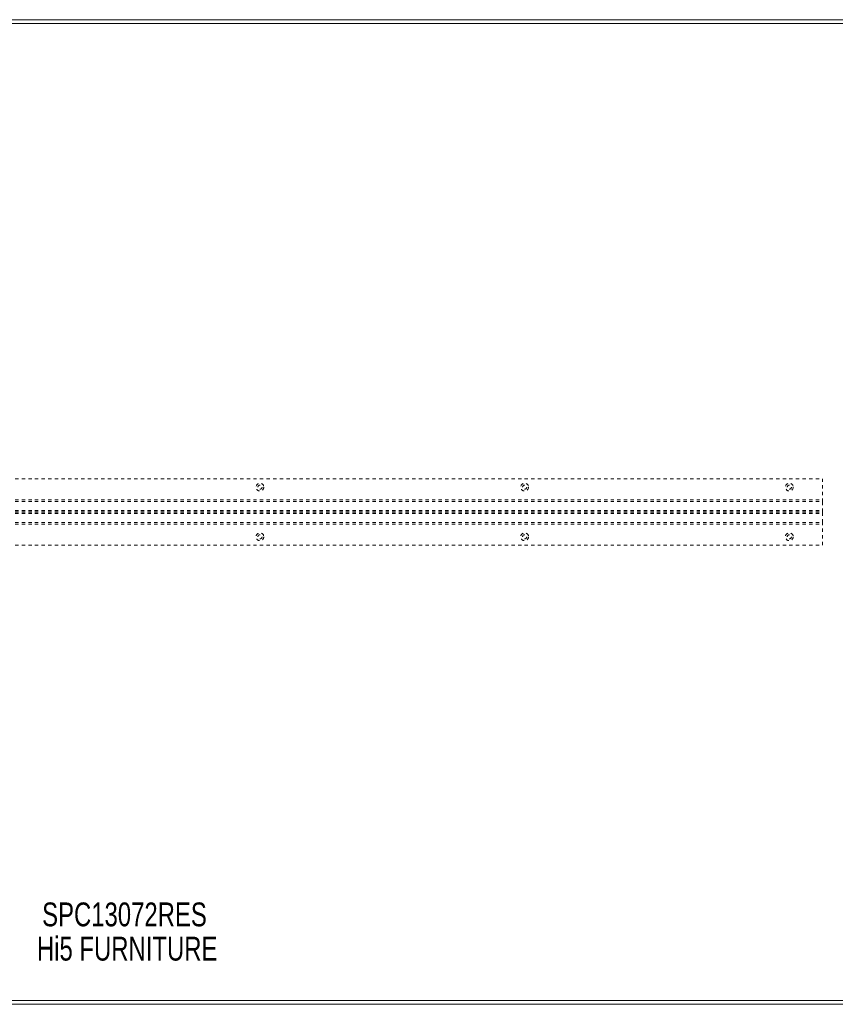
# Model space of a CAD drawing. Header units: inches. Extents: x 6.5 to 78, y 22.7 to 52.5.
# Tile 4 of 6: x 38.9 to 63.6, y 22.7 to 52.5. Entities that reach past the tile are written whole.
import ezdxf

# ---------------------------------------------------------------- set-up
doc = ezdxf.new("R2010")
doc.units = ezdxf.units.IN
doc.header["$MEASUREMENT"] = 0
doc.linetypes.add('SLD-Dashed', pattern=[0.075, 0.05, -0.025])
doc.linetypes.add('SLD-Solid', pattern=[0])
doc.layers.add('HI5-SYMBOLTEXT', color=5, linetype='SLD-Solid')
doc.styles.add('SLDTEXTSTYLE0', font='TXT', dxfattribs={"width": 0.75})

# ---------------------------------------------------------------- blocks, each defined once
blk = doc.blocks.new('SW_NOTE_0')
at = {"layer": 'HI5-SYMBOLTEXT', "color": 0, "char_height": 0.72, "attachment_point": 1, "style": 'SLDTEXTSTYLE0'}
for s, insert in [('SPC13072RES', (0, 0.928)), ('Hi5 FURNITURE', (-0.157, -0.107))]:
    blk.add_mtext(s, dxfattribs=dict(at, insert=insert))

msp = doc.modelspace()

# ---------------------------------------------------------------- linework, layer by layer
at = {"color": 7, "linetype": 'SLD-Solid', "lineweight": 15}
for p, q in [((6.46, 52.459), (77.96, 52.459)), ((77.842, 52.34), (6.578, 52.34)), ((6.578, 52.34), (77.842, 52.34)), ((77.96, 22.709), (6.46, 22.709)), ((6.578, 22.827), (77.842, 22.827)), ((77.842, 22.827), (6.578, 22.827))]:
    msp.add_line(p, q, dxfattribs=at)
at = {"color": 7, "linetype": 'SLD-Dashed', "lineweight": 0}
for p, q in [((21.21, 38.584), (63.21, 38.584)), ((63.21, 37.896), (63.21, 38.584)), ((21.21, 37.947), (63.21, 37.947)), ((21.21, 37.896), (63.21, 37.896)), ((63.21, 37.593), (63.21, 37.896)), ((21.21, 37.629), (63.21, 37.629)), ((21.21, 37.593), (63.21, 37.593)), ((21.21, 37.574), (63.21, 37.574)), ((21.21, 37.538), (63.21, 37.538)), ((63.21, 37.574), (63.21, 37.593)), ((63.21, 37.271), (63.21, 37.574)), ((21.21, 37.271), (63.21, 37.271)), ((21.21, 37.22), (63.21, 37.22)), ((63.21, 36.584), (63.21, 37.271)), ((21.21, 36.584), (63.21, 36.584))]:
    msp.add_line(p, q, dxfattribs=at)
for centre, radius in [((46.21, 38.334), 0.117), ((46.21, 38.334), 0.0625), ((54.21, 38.334), 0.117), ((54.21, 38.334), 0.0625), ((62.21, 38.334), 0.117), ((62.21, 38.334), 0.0625), ((46.21, 36.834), 0.117), ((46.21, 36.834), 0.0625), ((54.21, 36.834), 0.117), ((54.21, 36.834), 0.0625), ((62.21, 36.834), 0.117), ((62.21, 36.834), 0.0625)]:
    msp.add_circle(centre, radius, dxfattribs=at)

# ---------------------------------------------------------------- block references
at = {"layer": 'HI5-SYMBOLTEXT', "color": 5}
msp.add_blockref('SW_NOTE_0', (39.626, 24.857), dxfattribs=at)

doc.saveas('drawing.dxf')
